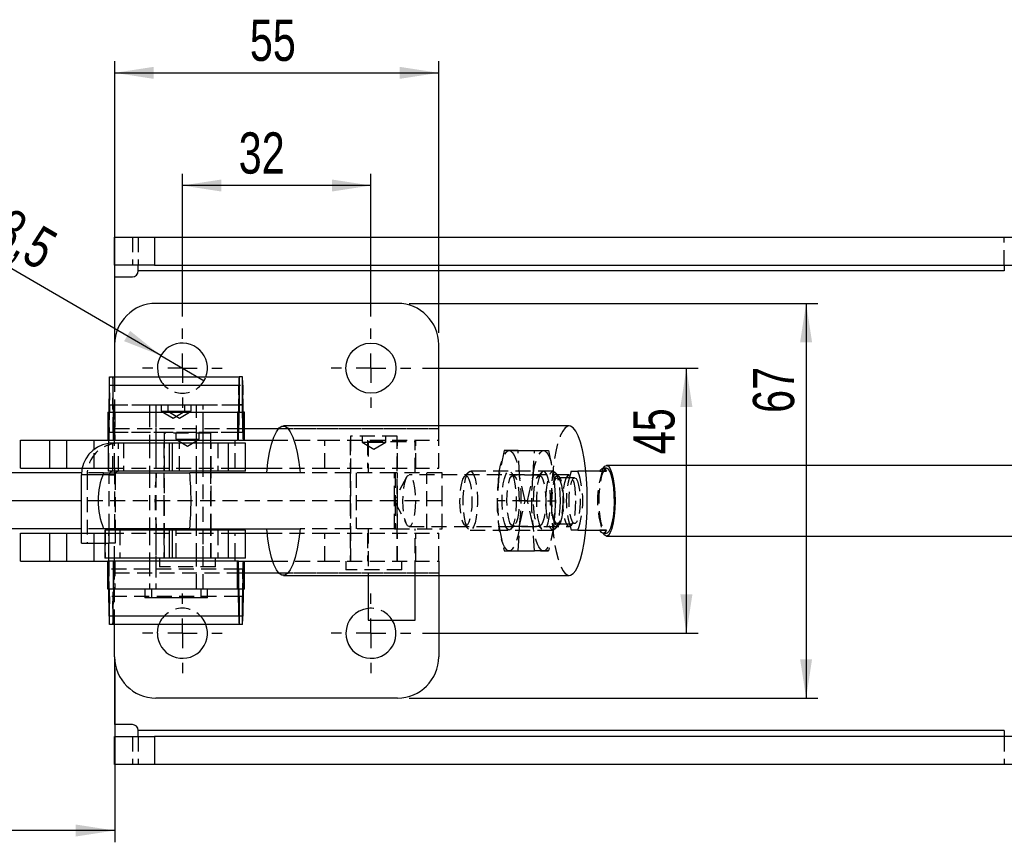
# Model space of a CAD drawing. Extents: x 64 to 763, y 53 to 567.
# Tile 5 of 9: x 414 to 581, y 258 to 398. Entities that reach past the tile are written whole.
import ezdxf

# ---------------------------------------------------------------- set-up
doc = ezdxf.new("R2010")
doc.units = 0
doc.header["$LTSCALE"] = 2
doc.linetypes.add('HIDDEN', pattern=[1.905, 1.27, -0.635])
doc.layers.get('0').update_dxf_attribs({"linetype": 'CONTINUOUS'})
doc.layers.add('FORMATO', color=179, linetype='CONTINUOUS')
doc.styles.add('SLDTEXTSTYLE0', font='TXT', dxfattribs={"width": 0.75})
doc.dimstyles.new('SLDDIMSTYLE0', dxfattribs={"dimtxt": 7, "dimasz": 6.604, "dimexe": 0, "dimexo": 0.0625, "dimgap": 1.75, "dimtad": 1, "dimdec": 0, "dimrnd": 1e-09, "dimzin": 12, "dimtxsty": 'SLDTEXTSTYLE0', "dimsah": 1, "dimcen": 0.09, "dimazin": 3, "dimtfac": 1, "dimtdec": 0, "dimtofl": 0, "dimtmove": 0, "dimatfit": 3, "dimtolj": 1, "dimtzin": 12})
doc.dimstyles.new('SLDDIMSTYLE1', dxfattribs={"dimtxt": 7, "dimasz": 6.604, "dimexe": 0, "dimexo": 0.0625, "dimgap": 1.75, "dimtad": 1, "dimdec": 3, "dimrnd": 1e-09, "dimzin": 12, "dimtxsty": 'SLDTEXTSTYLE0', "dimsah": 1, "dimcen": 0.09, "dimazin": 3, "dimtfac": 1, "dimtdec": 3, "dimtofl": 0, "dimtmove": 0, "dimatfit": 3, "dimtolj": 1, "dimtzin": 12})
doc.dimstyles.new('SLDDIMSTYLE2', dxfattribs={"dimtxt": 7, "dimasz": 6.604, "dimexe": 0, "dimexo": 0.0625, "dimgap": 1.75, "dimtad": 1, "dimdec": 3, "dimrnd": 1e-09, "dimzin": 12, "dimtxsty": 'SLDTEXTSTYLE0', "dimblk1": 'NONE', "dimsah": 1, "dimcen": 0, "dimazin": 3, "dimtfac": 1, "dimtdec": 3, "dimtmove": 0, "dimatfit": 3, "dimtolj": 1, "dimtzin": 12})

# ---------------------------------------------------------------- blocks, each defined once
blk = doc.blocks.new('_D_3')
at = {"layer": 'FORMATO'}
for p, q in [((481.91, 338.61), (528.7, 338.61)), ((526.7, 293.61), (526.7, 338.61)), ((481.91, 293.61), (528.7, 293.61))]:
    blk.add_line(p, q, dxfattribs=at)
for points in [[(526.7, 338.61), (525.68, 332.01), (527.72, 332.01)], [(526.7, 293.61), (527.72, 300.21), (525.68, 300.21)]]:
    blk.add_solid(points, dxfattribs=at)
at = {"layer": 'FORMATO', "insert": (517.68, 323.99), "char_height": 7, "attachment_point": 1, "rotation": 90, "style": 'SLDTEXTSTYLE0'}
blk.add_mtext('45', dxfattribs=at)
blk = doc.blocks.new('_D_4')
at = {"layer": 'FORMATO'}
for p, q in [((479.66, 349.61), (549.02, 349.61)), ((547.02, 349.61), (547.02, 282.61)), ((479.66, 282.61), (549.02, 282.61))]:
    blk.add_line(p, q, dxfattribs=at)
for points in [[(547.02, 349.61), (546, 343.01), (548.03, 343.01)], [(547.02, 282.61), (548.03, 289.21), (546, 289.21)]]:
    blk.add_solid(points, dxfattribs=at)
at = {"layer": 'FORMATO', "insert": (537.99, 331.01), "char_height": 7, "attachment_point": 1, "rotation": 90, "style": 'SLDTEXTSTYLE0'}
blk.add_mtext('67', dxfattribs=at)
blk = doc.blocks.new('_D_5')
at = {"layer": 'FORMATO'}
for p, q in [((441.16, 347.36), (441.16, 371.61)), ((473.16, 347.36), (473.16, 371.61)), ((473.16, 369.61), (441.16, 369.61))]:
    blk.add_line(p, q, dxfattribs=at)
for points in [[(441.16, 369.61), (447.76, 368.59), (447.76, 370.63)], [(473.16, 369.61), (466.55, 370.63), (466.55, 368.59)]]:
    blk.add_solid(points, dxfattribs=at)
at = {"layer": 'FORMATO', "insert": (450.71, 378.63), "char_height": 7, "attachment_point": 1, "style": 'SLDTEXTSTYLE0'}
blk.add_mtext('32', dxfattribs=at)
blk = doc.blocks.new('_D_6')
at = {"layer": 'FORMATO'}
for p, q in [((329.8, 307.96), (329.8, 258.13)), ((429.66, 287.61), (429.66, 258.13)), ((429.66, 260.13), (329.8, 260.13))]:
    blk.add_line(p, q, dxfattribs=at)
for points in [[(329.8, 260.13), (336.4, 259.11), (336.4, 261.15)], [(429.66, 260.13), (423.05, 261.15), (423.05, 259.11)]]:
    blk.add_solid(points, dxfattribs=at)
at = {"layer": 'FORMATO', "insert": (364.59, 269.15), "char_height": 7, "attachment_point": 1, "style": 'SLDTEXTSTYLE0'}
blk.add_mtext('100', dxfattribs=at)
blk = doc.blocks.new('_D_7')
at = {"layer": 'FORMATO'}
for p, q in [((429.66, 344.61), (429.66, 390.73)), ((484.66, 344.61), (484.66, 390.73)), ((429.66, 388.73), (484.66, 388.73))]:
    blk.add_line(p, q, dxfattribs=at)
for points in [[(429.66, 388.73), (436.26, 387.72), (436.26, 389.75)], [(484.66, 388.73), (478.05, 389.75), (478.05, 387.72)]]:
    blk.add_solid(points, dxfattribs=at)
at = {"layer": 'FORMATO', "insert": (452.6, 397.76), "char_height": 7, "attachment_point": 1, "style": 'SLDTEXTSTYLE0'}
blk.add_mtext('55', dxfattribs=at)
blk = doc.blocks.new('_D_8')
at = {"layer": 'FORMATO'}
for q in [(398.34, 363.5), (444.83, 336.47)]:
    blk.add_line((437.48, 340.75), q, dxfattribs=at)
blk.add_solid([(437.48, 340.75), (432.28, 344.94), (431.26, 343.19)], dxfattribs=at)
at = {"layer": 'FORMATO', "char_height": 7, "attachment_point": 1, "rotation": 329.8316, "style": 'SLDTEXTSTYLE0'}
for s, insert in [('%%c', (402.84, 371.25)), ('8,5', (412.02, 366.04))]:
    blk.add_mtext(s, dxfattribs=dict(at, insert=insert))
blk = doc.blocks.new('_NONE')
blk = doc.blocks.new('SW_CENTERMARKSYMBOL_3')
at = {"layer": 'FORMATO', "color": 0}
for p, q in [((0, 5), (0, 6.75)), ((0, 0), (0, 2.5)), ((-5, 0), (-6.75, 0)), ((0, 0), (-2.5, 0)), ((0, 0), (0, -2.5)), ((0, 0), (2.5, 0)), ((5, 0), (6.75, 0)), ((0, -5), (0, -6.75))]:
    blk.add_line(p, q, dxfattribs=at)
blk = doc.blocks.new('SW_CENTERMARKSYMBOL_4')
at = {"layer": 'FORMATO', "color": 0}
for p, q in [((0, 5), (0, 6.75)), ((0, 0), (0, 2.5)), ((-5, 0), (-6.75, 0)), ((0, 0), (-2.5, 0)), ((0, 0), (0, -2.5)), ((0, 0), (2.5, 0)), ((5, 0), (6.75, 0)), ((0, -5), (0, -6.75))]:
    blk.add_line(p, q, dxfattribs=at)
blk = doc.blocks.new('SW_CENTERMARKSYMBOL_5')
at = {"layer": 'FORMATO', "color": 0}
for p, q in [((0, 5), (0, 6.75)), ((0, 0), (0, 2.5)), ((-5, 0), (-6.75, 0)), ((0, 0), (-2.5, 0)), ((0, 0), (0, -2.5)), ((0, 0), (2.5, 0)), ((5, 0), (6.75, 0)), ((0, -5), (0, -6.75))]:
    blk.add_line(p, q, dxfattribs=at)
blk = doc.blocks.new('SW_CENTERMARKSYMBOL_6')
at = {"layer": 'FORMATO', "color": 0}
for p, q in [((0, 5), (0, 6.75)), ((0, 0), (0, 2.5)), ((-5, 0), (-6.75, 0)), ((0, 0), (-2.5, 0)), ((0, 0), (0, -2.5)), ((0, 0), (2.5, 0)), ((5, 0), (6.75, 0)), ((0, -5), (0, -6.75))]:
    blk.add_line(p, q, dxfattribs=at)

msp = doc.modelspace()

# ---------------------------------------------------------------- linework, layer by layer
at = {"color": 7, "linetype": 'CONTINUOUS'}
for p, q in [((429.657864, 356.109682), (429.657864, 360.859684)), ((429.657864, 360.859684), (436.411212, 360.859684)), ((436.411212, 360.859684), (436.411212, 356.109682)), ((436.411212, 360.859684), (600.469082, 360.859684)), ((436.411212, 356.109682), (429.657864, 356.109682)), ((433.657865, 355.109684), (433.657865, 356.109682)), ((436.411212, 356.109682), (600.469082, 356.109682)), ((580.657861, 356.109682), (580.657861, 355.109684)), ((580.657861, 355.109684), (433.657865, 355.109684)), ((429.657864, 354.109682), (429.657864, 342.609683)), ((429.657864, 354.109682), (432.657865, 354.109682)), ((477.657865, 349.609684), (436.657864, 349.609684)), ((429.657864, 342.609683), (429.657864, 337.111916)), ((484.657864, 328.809683), (484.657864, 342.609683)), ((428.769547, 337.111916), (450.767339, 337.111916)), ((450.767339, 337.111916), (450.767339, 332.361918)), ((451.349015, 337.111916), (450.767339, 337.111916)), ((451.349015, 332.361918), (451.349015, 337.111916)), ((428.721861, 335.717745), (428.656648, 331.114846)), ((428.721861, 335.717745), (450.719653, 335.717745)), ((450.719653, 335.717745), (450.654441, 331.114846)), ((450.767238, 332.358988), (450.719653, 335.717745)), ((451.396701, 335.717745), (451.349115, 332.358988)), ((451.461914, 331.114846), (451.396701, 335.717745)), ((428.523743, 331.111917), (428.523743, 326.361917)), ((428.523743, 331.111917), (450.521534, 331.111917)), ((435.562485, 332.307448), (435.562485, 331.111917)), ((443.562484, 332.307448), (435.562485, 332.307448)), ((443.562484, 331.111917), (443.562484, 332.307448)), ((450.521534, 331.111917), (450.521534, 326.361917)), ((450.65434, 331.111917), (450.521534, 331.111917)), ((450.65434, 326.361917), (450.65434, 331.111917)), ((450.654441, 331.114846), (450.702026, 327.756089)), ((450.767238, 332.358988), (450.702026, 327.756089)), ((451.349015, 332.361918), (450.767339, 332.361918)), ((451.414328, 327.756089), (451.349115, 332.358988)), ((451.414328, 327.756089), (451.461914, 331.114846)), ((451.462014, 331.111917), (451.462014, 326.361917)), ((451.695721, 331.111917), (451.462014, 331.111917)), ((451.695721, 326.361917), (451.695721, 331.111917)), ((506.824109, 328.809683), (458.294798, 328.809683)), ((413.657866, 321.611917), (413.657866, 326.361917)), ((413.657866, 326.361917), (418.657864, 326.361917)), ((418.657864, 321.611917), (418.657864, 326.361917)), ((418.657864, 326.361917), (421.552959, 326.361917)), ((421.552959, 321.611917), (421.552959, 326.361917)), ((421.552959, 326.361917), (426.160916, 326.361917)), ((426.160916, 326.361917), (428.523743, 326.361917)), ((428.523743, 326.361917), (450.521534, 326.361917)), ((435.562485, 326.361917), (435.562485, 325.859683)), ((443.562484, 325.859683), (443.562484, 326.361917)), ((445.986833, 325.859683), (445.986833, 326.361917)), ((450.65434, 326.361917), (450.521534, 326.361917)), ((450.65434, 326.361917), (456.490241, 326.361917)), ((428.562484, 325.859683), (428.562484, 321.109683)), ((438.895532, 325.859683), (428.562484, 325.859683)), ((438.895532, 325.859683), (438.895532, 321.109683)), ((439.394611, 325.859683), (438.895532, 325.859683)), ((439.394611, 325.859683), (439.394611, 321.109683)), ((448.923741, 325.859683), (439.394611, 325.859683)), ((448.923741, 325.859683), (448.923741, 321.109683)), ((451.864397, 325.859683), (448.923741, 325.859683)), ((451.864397, 321.109683), (451.864397, 325.859683)), ((413.657866, 321.611917), (418.657864, 321.611917)), ((418.657864, 321.611917), (421.552959, 321.611917)), ((421.552959, 321.611917), (424.118063, 321.611917)), ((438.895532, 321.109683), (428.562484, 321.109683)), ((435.562485, 321.109683), (435.562485, 320.859683)), ((439.394611, 321.109683), (438.895532, 321.109683)), ((448.923741, 321.109683), (439.394611, 321.109683)), ((443.562484, 320.859683), (443.562484, 321.109683)), ((445.986833, 320.859683), (445.986833, 321.109683)), ((451.864397, 321.109683), (448.923741, 321.109683)), ((451.864397, 321.611917), (455.539083, 321.611917)), ((513.12302, 321.109683), (509.634747, 321.109683)), ((512.019749, 321.109683), (513.12302, 321.109683)), ((513.153735, 321.609683), (512.571382, 321.609683)), ((591.853141, 322.109683), (513.153735, 322.109683)), ((424.014936, 320.859683), (406.17961, 320.859683)), ((424.0035, 308.909683), (424.0035, 320.509683)), ((427.78422, 320.859683), (442.398147, 320.859683)), ((461.13046, 320.859683), (442.398147, 320.859683)), ((424.0035, 316.109683), (406.17961, 316.109683)), ((424.0035, 311.359683), (406.17961, 311.359683)), ((442.398147, 311.359683), (427.78422, 311.359683)), ((427.998864, 311.109683), (427.998864, 306.359683)), ((438.895532, 311.109683), (427.998864, 311.109683)), ((428.744758, 311.109683), (428.744758, 311.359683)), ((429.714873, 311.359683), (429.714873, 311.109683)), ((435.562485, 311.359683), (435.562485, 311.109683)), ((438.895532, 311.109683), (438.895532, 306.359683)), ((439.394611, 311.109683), (438.895532, 311.109683)), ((439.394611, 311.109683), (439.394611, 306.359683)), ((448.923741, 311.109683), (439.394611, 311.109683)), ((442.398147, 311.359683), (461.13046, 311.359683)), ((443.562484, 311.109683), (443.562484, 311.359683)), ((445.986833, 311.109683), (445.986833, 311.359683)), ((448.923741, 311.109683), (448.923741, 306.359683)), ((451.864397, 311.109683), (448.923741, 311.109683)), ((451.864397, 306.359683), (451.864397, 311.109683)), ((509.634747, 311.109683), (513.12302, 311.109683)), ((413.657866, 305.857449), (413.657866, 310.607449)), ((413.657866, 310.607449), (418.657864, 310.607449)), ((418.657864, 305.857449), (418.657864, 310.607449)), ((418.657864, 310.607449), (421.552959, 310.607449)), ((421.552959, 305.857449), (421.552959, 310.607449)), ((421.552959, 310.607449), (424.0035, 310.607449)), ((451.864397, 310.607449), (455.539083, 310.607449)), ((512.571382, 310.609683), (513.153735, 310.609683)), ((513.153735, 310.109683), (591.853141, 310.109683)), ((424.0035, 308.909683), (427.998864, 308.909683)), ((413.657866, 305.857449), (418.657864, 305.857449)), ((418.657864, 305.857449), (421.552959, 305.857449)), ((421.552959, 305.857449), (426.160916, 305.857449)), ((426.160916, 305.857449), (428.523743, 305.857449)), ((438.895532, 306.359683), (427.998864, 306.359683)), ((428.523743, 301.107449), (428.523743, 305.857449)), ((450.521534, 305.857449), (428.523743, 305.857449)), ((435.562485, 306.359683), (435.562485, 305.857449)), ((439.394611, 306.359683), (438.895532, 306.359683)), ((448.923741, 306.359683), (439.394611, 306.359683)), ((443.562484, 305.857449), (443.562484, 306.359683)), ((446.780583, 305.857449), (446.780583, 306.359683)), ((451.864397, 306.359683), (448.923741, 306.359683)), ((450.521534, 301.107449), (450.521534, 305.857449)), ((450.65434, 305.857449), (450.521534, 305.857449)), ((450.65434, 301.107449), (450.65434, 305.857449)), ((450.65434, 305.857449), (456.490241, 305.857449)), ((451.462014, 305.857449), (451.462014, 301.107449)), ((451.695721, 301.107449), (451.695721, 305.857449)), ((450.702026, 304.463277), (450.654441, 301.10452)), ((450.767238, 299.860378), (450.702026, 304.463277)), ((451.414328, 304.463277), (451.349115, 299.860378)), ((451.461914, 301.10452), (451.414328, 304.463277)), ((458.294798, 303.409683), (506.824109, 303.409683)), ((472.657864, 303.409683), (472.657864, 295.859683)), ((480.657863, 295.859683), (480.657863, 303.409683)), ((484.657864, 303.409683), (484.657864, 289.609683)), ((450.521534, 301.107449), (428.523743, 301.107449)), ((428.721861, 296.501621), (428.656648, 301.10452)), ((434.799985, 301.107449), (434.799985, 299.60745)), ((444.324984, 299.60745), (444.324984, 301.107449)), ((450.65434, 301.107449), (450.521534, 301.107449)), ((450.719653, 296.501621), (450.654441, 301.10452)), ((451.461914, 301.10452), (451.396701, 296.501621)), ((451.695721, 301.107449), (451.462014, 301.107449)), ((444.324984, 299.60745), (434.799985, 299.60745)), ((450.719653, 296.501621), (450.767238, 299.860378)), ((450.767339, 299.857448), (450.767339, 295.10745)), ((451.349015, 299.857448), (450.767339, 299.857448)), ((451.349015, 295.10745), (451.349015, 299.857448)), ((451.349115, 299.860378), (451.396701, 296.501621)), ((450.719653, 296.501621), (428.721861, 296.501621)), ((472.657864, 295.859683), (476.657865, 295.859683)), ((476.657865, 295.859683), (480.657863, 295.859683)), ((450.767339, 295.10745), (428.769547, 295.10745)), ((429.657864, 289.609683), (429.657864, 295.10745)), ((451.349015, 295.10745), (450.767339, 295.10745)), ((429.657864, 289.609683), (429.657864, 278.109684)), ((477.657865, 282.609682), (436.657864, 282.609682)), ((432.657865, 278.109684), (429.657864, 278.109684)), ((429.657864, 271.359682), (429.657864, 276.109684)), ((429.657864, 276.109684), (436.411212, 276.109684)), ((433.657865, 276.109684), (433.657865, 277.109682)), ((580.657861, 277.109682), (433.657865, 277.109682)), ((436.411212, 276.109684), (436.411212, 271.359682)), ((600.469082, 276.109684), (436.411212, 276.109684)), ((580.657861, 277.109682), (580.657861, 276.109684)), ((436.411212, 271.359682), (429.657864, 271.359682)), ((600.469082, 271.359682), (436.411212, 271.359682))]:
    msp.add_line(p, q, dxfattribs=at)
at = {"color": 7, "linetype": 'HIDDEN'}
for p, q in [((432.657865, 360.859684), (432.657865, 356.109682)), ((433.657865, 360.859684), (433.657865, 356.109682)), ((580.657861, 356.109682), (580.657861, 360.859684)), ((580.657861, 355.109684), (433.657865, 355.109684)), ((428.769547, 332.361918), (428.769547, 337.111916)), ((429.351223, 337.111916), (429.351223, 332.361918)), ((429.657864, 337.111916), (429.657864, 328.361917)), ((428.721861, 335.717745), (428.769446, 332.358988)), ((429.351323, 332.358988), (429.39891, 335.717745)), ((429.39891, 335.717745), (451.396701, 335.717745)), ((429.464121, 331.114846), (429.39891, 335.717745)), ((428.656547, 331.111917), (428.656547, 326.361917)), ((428.704235, 327.756089), (428.656648, 331.114846)), ((428.769446, 332.358988), (428.704235, 327.756089)), ((428.769446, 332.358988), (450.767238, 332.358988)), ((428.769547, 332.361918), (450.767339, 332.361918)), ((429.416536, 327.756089), (429.351323, 332.358988)), ((429.351323, 332.358988), (450.767238, 332.358988)), ((429.464121, 331.114846), (429.416536, 327.756089)), ((429.464121, 331.114846), (451.461914, 331.114846)), ((429.464222, 326.361917), (429.464222, 331.111917)), ((429.69793, 331.111917), (429.69793, 326.361917)), ((435.562485, 331.114846), (443.562484, 331.114846)), ((435.562485, 331.111917), (435.562485, 326.361917)), ((435.562485, 331.111917), (435.562485, 326.361917)), ((436.657864, 332.307448), (436.657864, 301.107449)), ((436.657864, 331.111917), (436.657864, 326.361917)), ((437.562483, 332.307448), (437.562483, 331.307449)), ((437.562483, 331.307449), (439.562484, 331.307449)), ((437.562483, 331.307449), (439.562484, 330.105728)), ((438.657864, 332.307448), (438.657864, 331.307449)), ((438.657864, 331.307449), (440.657864, 330.105728)), ((439.562484, 331.307449), (441.562484, 331.307449)), ((439.562484, 330.105728), (441.562484, 331.307449)), ((440.657864, 330.105728), (442.657865, 331.307449)), ((441.562484, 331.307449), (441.562484, 332.307448)), ((441.562484, 331.307449), (442.657865, 331.307449)), ((442.657865, 331.307449), (442.657865, 332.307448)), ((444.657864, 332.307448), (443.562484, 332.307448)), ((443.562484, 326.361917), (443.562484, 331.111917)), ((443.562484, 326.361917), (443.562484, 331.111917)), ((444.657864, 301.107449), (444.657864, 332.307448)), ((444.657864, 326.361917), (444.657864, 331.111917)), ((450.65434, 331.111917), (451.462014, 331.111917)), ((428.704235, 327.756089), (450.702026, 327.756089)), ((429.416536, 327.756089), (450.702026, 327.756089)), ((429.657864, 328.361917), (484.657864, 328.361917)), ((429.657864, 328.361917), (429.657864, 326.361922)), ((429.657864, 328.361917), (451.695721, 328.361917)), ((445.986833, 327.559683), (438.049332, 327.559683)), ((438.049332, 327.559683), (438.049332, 306.359683)), ((440.018083, 327.559683), (440.018083, 326.559683)), ((444.018083, 326.559683), (444.018083, 327.559683)), ((445.986833, 326.361917), (445.986833, 327.559683)), ((457.490062, 328.361917), (484.657864, 328.361917)), ((484.657864, 328.361917), (484.657864, 328.809683)), ((484.657864, 326.361917), (484.657864, 328.361917)), ((429.657864, 326.361922), (429.65389, 326.361917)), ((429.65389, 321.611917), (429.65389, 326.361917)), ((429.657864, 321.611935), (429.657864, 326.361922)), ((436.657864, 326.361917), (436.657864, 321.611917)), ((440.018083, 326.559683), (442.018083, 326.559683)), ((440.018083, 326.559683), (442.018083, 325.357962)), ((442.018083, 326.559683), (444.018083, 326.559683)), ((442.018083, 325.357962), (444.018083, 326.559683)), ((444.657864, 321.611917), (444.657864, 326.361917)), ((456.490241, 326.361917), (465.326631, 326.361917)), ((465.326631, 321.611917), (465.326631, 326.361917)), ((465.326631, 326.361917), (484.657864, 326.361917)), ((469.657864, 326.361917), (469.657864, 321.611917)), ((477.626613, 327.057449), (469.689114, 327.057449)), ((469.689114, 327.057449), (469.689114, 305.857449)), ((471.657864, 327.057449), (471.657864, 326.057449)), ((471.657864, 326.057449), (473.657864, 326.057449)), ((471.657864, 326.057449), (473.657864, 324.855728)), ((472.557864, 326.361917), (472.557864, 321.611917)), ((472.657864, 326.159683), (476.657865, 326.159683)), ((472.657864, 326.159683), (472.657864, 320.859683)), ((473.657864, 326.057449), (475.657864, 326.057449)), ((473.657864, 324.855728), (475.657864, 326.057449)), ((475.657864, 326.057449), (475.657864, 327.057449)), ((476.657865, 326.159683), (480.657863, 326.159683)), ((477.626613, 305.857449), (477.626613, 327.057449)), ((477.657865, 321.611917), (477.657865, 326.361917)), ((480.657863, 320.859683), (480.657863, 326.159683)), ((480.757865, 321.611917), (480.757865, 326.361917)), ((484.657864, 321.611917), (484.657864, 326.361917)), ((426.160916, 321.611917), (426.160916, 324.805646)), ((429.343655, 325.859683), (428.562484, 325.802132)), ((428.582721, 325.859683), (428.582721, 321.109683)), ((428.677178, 321.611917), (428.677178, 325.859683)), ((429.343655, 321.109683), (429.343655, 325.859683)), ((430.313767, 321.109683), (430.313767, 325.859683)), ((431.159585, 325.859683), (431.159585, 321.109683)), ((435.562485, 325.859683), (435.562485, 321.109683)), ((435.562485, 325.859683), (435.562485, 321.109683)), ((438.018083, 325.859683), (438.018083, 321.109683)), ((440.688715, 321.109683), (440.688715, 325.859683)), ((443.562484, 321.109683), (443.562484, 325.859683)), ((443.562484, 321.109683), (443.562484, 325.859683)), ((445.986833, 321.109683), (445.986833, 325.859683)), ((446.018083, 321.109683), (446.018083, 325.859683)), ((447.176756, 325.859683), (447.176756, 321.109683)), ((450.104422, 321.611917), (450.104422, 325.859683)), ((495.775766, 324.609684), (494.843042, 320.359683)), ((496.615282, 324.609684), (495.775766, 324.609684)), ((495.775766, 324.609684), (500.915329, 324.609684)), ((498.138755, 324.609683), (496.615282, 324.609684)), ((498.387522, 320.359683), (498.138755, 324.609683)), ((498.138755, 324.609683), (503.278318, 324.609683)), ((500.666558, 320.359683), (500.915329, 324.609684)), ((500.915329, 324.609684), (502.438801, 324.609684)), ((502.438801, 324.609684), (503.278318, 324.609683)), ((503.278318, 324.609683), (504.211041, 320.359683)), ((424.118063, 321.611917), (426.160916, 321.611917)), ((426.160916, 321.611917), (428.677178, 321.611917)), ((428.677178, 321.611917), (450.104422, 321.611917)), ((429.657864, 321.470895), (429.657864, 310.748471)), ((450.104422, 321.611917), (451.864397, 321.611917)), ((455.539083, 321.611917), (465.326631, 321.611917)), ((465.326631, 321.611917), (484.657864, 321.611917)), ((489.72316, 320.953419), (489.024523, 320.21039)), ((504.062253, 321.109683), (490.021753, 321.109683)), ((497.530079, 320.298062), (496.913879, 320.953419)), ((502.140204, 320.953419), (501.524004, 320.298062)), ((505.059483, 320.21039), (504.36085, 320.953419)), ((507.166817, 321.109683), (508.270088, 321.109683)), ((509.634747, 321.109683), (508.270088, 321.109683)), ((424.97361, 320.509683), (424.0035, 320.509683)), ((427.78422, 320.859683), (424.014936, 320.859683)), ((429.714873, 320.509683), (424.97361, 320.509683)), ((424.97361, 320.509683), (424.97361, 308.909683)), ((428.744758, 320.509683), (427.649046, 320.509683)), ((428.744758, 320.509683), (429.714873, 320.509683)), ((428.744758, 311.359683), (428.744758, 320.509683)), ((429.714873, 320.509683), (429.714873, 311.359683)), ((435.562485, 320.859683), (435.562485, 311.359683)), ((435.562485, 320.859683), (435.562485, 311.359683)), ((438.018083, 320.859683), (438.018083, 316.109683)), ((443.562484, 311.359683), (443.562484, 320.859683)), ((443.562484, 311.359683), (443.562484, 320.859683)), ((445.986833, 311.359683), (445.986833, 320.859683)), ((446.018083, 316.109683), (446.018083, 320.859683)), ((477.176926, 320.859683), (461.13046, 320.859683)), ((469.657864, 320.859683), (469.657864, 316.109683)), ((470.657865, 320.859683), (470.657865, 311.359683)), ((479.210383, 320.11725), (477.081672, 316.109683)), ((477.176926, 316.109683), (477.176926, 320.859683)), ((485.217865, 320.859683), (477.176926, 320.859683)), ((477.258754, 320.859683), (477.258754, 316.109683)), ((477.657865, 316.109683), (477.657865, 320.859683)), ((506.824109, 320.509683), (479.647695, 320.509683)), ((482.657864, 311.359683), (482.657864, 320.859683)), ((485.217865, 316.109683), (485.217865, 320.859683)), ((494.843042, 320.359683), (494.594271, 316.109683)), ((501.782197, 320.433183), (497.271883, 320.433183)), ((499.320249, 316.109683), (498.387522, 320.359683)), ((499.733835, 316.109683), (500.666558, 320.359683)), ((504.211041, 320.359683), (504.459812, 316.109683)), ((507.718454, 320.009683), (504.806693, 320.009683)), ((477.176926, 316.109683), (424.0035, 316.109683)), ((438.018083, 316.109683), (438.018083, 311.359683)), ((446.018083, 311.359683), (446.018083, 316.109683)), ((469.657864, 316.109683), (469.657864, 311.359683)), ((477.081672, 316.109683), (479.210383, 312.102116)), ((485.217865, 316.109683), (477.176926, 316.109683)), ((477.176926, 311.359683), (477.176926, 316.109683)), ((477.258754, 316.109683), (477.258754, 311.359683)), ((477.657865, 311.359683), (477.657865, 316.109683)), ((485.217865, 311.359683), (485.217865, 316.109683)), ((499.733835, 316.109683), (494.594271, 316.109683)), ((494.594271, 316.109683), (494.843042, 311.859683)), ((498.387522, 311.859683), (499.320249, 316.109683)), ((499.320249, 316.109683), (504.459812, 316.109683)), ((500.666558, 311.859683), (499.733835, 316.109683)), ((504.459812, 316.109683), (504.211041, 311.859683)), ((427.78422, 311.359683), (424.0035, 311.359683)), ((428.020206, 311.109683), (428.020206, 306.359683)), ((428.744758, 308.909683), (428.744758, 311.109683)), ((429.714873, 311.109683), (429.714873, 308.909683)), ((430.560689, 311.109683), (430.560689, 306.359683)), ((435.562485, 311.109683), (435.562485, 306.359683)), ((435.562485, 311.109683), (435.562485, 306.359683)), ((438.018083, 311.109683), (438.018083, 306.359683)), ((440.089819, 306.359683), (440.089819, 311.109683)), ((443.562484, 306.359683), (443.562484, 311.109683)), ((443.562484, 306.359683), (443.562484, 311.109683)), ((445.986833, 306.359683), (445.986833, 311.109683)), ((446.018083, 306.359683), (446.018083, 311.109683)), ((447.176756, 311.109683), (447.176756, 306.359683)), ((477.176926, 311.359683), (461.13046, 311.359683)), ((472.657864, 311.359683), (472.657864, 303.409683)), ((477.176926, 311.359683), (485.217865, 311.359683)), ((479.647695, 311.709683), (506.824109, 311.709683)), ((480.657863, 303.409683), (480.657863, 311.359683)), ((489.024523, 312.008976), (489.72316, 311.265947)), ((490.021753, 311.109683), (504.062253, 311.109683)), ((494.843042, 311.859683), (495.775766, 307.609684)), ((496.913879, 311.265947), (497.530079, 311.921304)), ((497.271883, 311.786183), (501.782197, 311.786183)), ((498.138755, 307.609683), (498.387522, 311.859683)), ((500.915329, 307.609684), (500.666558, 311.859683)), ((501.524004, 311.921304), (502.140204, 311.265947)), ((504.211041, 311.859683), (503.278318, 307.609684)), ((504.36085, 311.265947), (505.059483, 312.008976)), ((504.806693, 312.209683), (507.718454, 312.209683)), ((508.270088, 311.109683), (507.166817, 311.109683)), ((508.270088, 311.109683), (509.634747, 311.109683)), ((513.12302, 311.109683), (512.019749, 311.109683)), ((424.0035, 310.607449), (426.160916, 310.607449)), ((426.160916, 310.607449), (428.677178, 310.607449)), ((426.160916, 308.909683), (426.160916, 310.607449)), ((428.677178, 310.607449), (450.104422, 310.607449)), ((428.677178, 306.359683), (428.677178, 310.607449)), ((436.657864, 310.607449), (436.657864, 305.857449)), ((444.657864, 305.857449), (444.657864, 310.607449)), ((450.104422, 310.607449), (451.864397, 310.607449)), ((450.104422, 306.359683), (450.104422, 310.607449)), ((455.539083, 310.607449), (465.326631, 310.607449)), ((465.326631, 310.607449), (484.657864, 310.607449)), ((465.326631, 305.857449), (465.326631, 310.607449)), ((469.657864, 310.607449), (469.657864, 305.857449)), ((472.557864, 310.607449), (472.557864, 305.857449)), ((477.657865, 305.857449), (477.657865, 310.607449)), ((480.757865, 305.857449), (480.757865, 310.607449)), ((484.657864, 305.857449), (484.657864, 310.607449)), ((427.998864, 308.909683), (428.744758, 308.909683)), ((429.714873, 308.909683), (428.744758, 308.909683)), ((429.65389, 305.857449), (429.65389, 308.78251)), ((429.657864, 305.857444), (429.657864, 308.780679)), ((495.775766, 307.609684), (496.615282, 307.609683)), ((495.775766, 307.609684), (500.915329, 307.609684)), ((496.615282, 307.609683), (498.138755, 307.609683)), ((498.138755, 307.609683), (503.278318, 307.609683)), ((502.438801, 307.609683), (500.915329, 307.609684)), ((503.278318, 307.609683), (502.438801, 307.609683)), ((428.656547, 305.857449), (428.656547, 301.107449)), ((429.464222, 301.107449), (429.464222, 305.857449)), ((429.657864, 303.857449), (429.657864, 305.857444)), ((429.69793, 305.857449), (429.69793, 301.107449)), ((435.562485, 305.857449), (435.562485, 301.107449)), ((435.562485, 305.857449), (435.562485, 301.107449)), ((436.657864, 305.857449), (436.657864, 301.107449)), ((437.255583, 306.359683), (437.255583, 304.859683)), ((443.562484, 301.107449), (443.562484, 305.857449)), ((443.562484, 301.107449), (443.562484, 305.857449)), ((444.657864, 301.107449), (444.657864, 305.857449)), ((446.780583, 304.859683), (446.780583, 305.857449)), ((456.490241, 305.857449), (465.326631, 305.857449)), ((465.326631, 305.857449), (484.657864, 305.857449)), ((468.895365, 305.857449), (468.895365, 304.357449)), ((478.420365, 304.357449), (478.420365, 305.857449)), ((484.657864, 305.857449), (484.657864, 303.857449)), ((428.656648, 301.10452), (428.704235, 304.463277)), ((450.702026, 304.463277), (428.704235, 304.463277)), ((428.769446, 299.860378), (428.704235, 304.463277)), ((429.416536, 304.463277), (429.351323, 299.860378)), ((429.416536, 304.463277), (429.464121, 301.10452)), ((450.702026, 304.463277), (429.416536, 304.463277)), ((446.780583, 304.859683), (437.255583, 304.859683)), ((478.420365, 304.357449), (468.895365, 304.357449)), ((429.657864, 303.857449), (484.657864, 303.857449)), ((429.657864, 295.10745), (429.657864, 303.857449)), ((429.657864, 303.857449), (451.695721, 303.857449)), ((457.490062, 303.857449), (484.657864, 303.857449)), ((484.657864, 303.857449), (484.657864, 303.409683)), ((429.464121, 301.10452), (429.39891, 296.501621)), ((451.461914, 301.10452), (429.464121, 301.10452)), ((444.324984, 301.10452), (434.799985, 301.10452)), ((435.895364, 301.107449), (435.895364, 299.60745)), ((445.420364, 299.60745), (445.420364, 301.107449)), ((451.462014, 301.107449), (450.65434, 301.107449)), ((428.769446, 299.860378), (428.721861, 296.501621)), ((450.767238, 299.860378), (428.769446, 299.860378)), ((450.767339, 299.857448), (428.769547, 299.857448)), ((428.769547, 295.10745), (428.769547, 299.857448)), ((429.351223, 299.857448), (429.351223, 295.10745)), ((429.39891, 296.501621), (429.351323, 299.860378)), ((450.767238, 299.860378), (429.351323, 299.860378)), ((445.420364, 299.60745), (444.324984, 299.60745)), ((451.396701, 296.501621), (429.39891, 296.501621)), ((432.657865, 276.109684), (432.657865, 271.359682)), ((580.657861, 277.109682), (433.657865, 277.109682)), ((433.657865, 276.109684), (433.657865, 271.359682)), ((580.657861, 276.109684), (580.657861, 271.359682))]:
    msp.add_line(p, q, dxfattribs=at)
at = {"color": 8, "linetype": 'CONTINUOUS'}
for p, q in [((428.656648, 331.114846), (435.562485, 331.114846)), ((443.562484, 331.114846), (450.654441, 331.114846)), ((450.767238, 332.358988), (451.349115, 332.358988)), ((450.702026, 327.756089), (451.414328, 327.756089)), ((451.695721, 328.361917), (457.490062, 328.361917)), ((426.160916, 324.805646), (426.160916, 326.361917)), ((428.677178, 325.859683), (428.677178, 326.361917)), ((450.104422, 325.859683), (450.104422, 326.361917)), ((427.649046, 320.509683), (424.0035, 320.509683)), ((426.160916, 305.857449), (426.160916, 308.909683)), ((428.677178, 305.857449), (428.677178, 306.359683)), ((450.104422, 305.857449), (450.104422, 306.359683)), ((451.414328, 304.463277), (450.702026, 304.463277)), ((451.695721, 303.857449), (457.490062, 303.857449)), ((434.799985, 301.10452), (428.656648, 301.10452)), ((450.654441, 301.10452), (444.324984, 301.10452)), ((451.349115, 299.860378), (450.767238, 299.860378))]:
    msp.add_line(p, q, dxfattribs=at)
at = {"color": 7, "linetype": 'CONTINUOUS', "flags": 128}
for points in [[(436.907864, 338.609684), (437.052679, 337.509703), (437.180529, 337.111916)], [(455.459136, 320.859683), (455.674909, 322.65732), (455.95622, 324.291166), (456.296032, 325.720347), (456.685844, 326.909113), (457.115904, 327.827726), (457.575455, 328.453207), (458.053001, 328.769909), (458.536595, 328.769909), (459.014141, 328.453207), (459.473692, 327.827726), (459.903753, 326.909113), (460.293564, 325.720347), (460.633376, 324.291166), (460.914687, 322.65732), (461.13046, 320.859683)], [(506.824109, 303.409683), (507.052603, 303.445195), (507.504485, 303.728099), (507.941167, 304.287586), (508.352897, 305.11116), (508.730474, 306.180423), (509.065471, 307.471489), (509.350396, 308.955518), (509.578886, 310.599359), (509.745843, 312.366292), (509.847532, 314.216846), (509.881682, 316.109683), (509.847532, 318.00252), (509.745843, 319.853074), (509.578886, 321.620007), (509.350396, 323.263848), (509.065471, 324.747877), (508.730474, 326.038943), (508.352897, 327.108206), (507.941167, 327.93178), (507.504485, 328.491267), (507.052603, 328.774172), (506.824109, 328.809683)], [(512.019749, 321.109683), (512.151993, 321.326529), (512.289076, 321.483229), (512.429412, 321.577978), (512.571382, 321.609683), (512.713357, 321.577978), (512.853692, 321.483229), (512.990776, 321.326529), (513.12302, 321.109683)], [(513.153735, 322.109683), (513.475171, 321.95925), (513.780489, 321.515496), (514.054379, 320.800672), (514.283109, 319.850622), (514.455206, 318.712986), (514.56204, 317.444809), (514.598257, 316.109683), (514.56204, 314.774557), (514.455206, 313.506381), (514.283109, 312.368744), (514.054379, 311.418694), (513.780489, 310.70387), (513.475171, 310.260115), (513.153735, 310.109683), (512.832298, 310.260116), (512.576426, 310.609683)], [(512.576426, 321.609683), (512.832298, 321.959251), (513.153735, 322.109683)], [(513.153735, 310.609683), (513.307459, 310.646872), (513.606618, 310.941374), (513.881366, 311.5145), (514.116882, 312.335354), (514.30048, 313.359683), (514.422252, 314.532265), (514.475643, 315.789886), (514.457765, 317.064748), (514.369587, 318.288122), (514.215863, 319.394055), (514.004882, 320.322927), (513.748012, 321.024663), (513.459104, 321.46143), (513.153735, 321.609683)], [(461.13046, 311.359683), (460.914687, 309.562046), (460.633376, 307.928201), (460.293564, 306.499019), (459.903753, 305.310253), (459.473692, 304.39164), (459.014141, 303.766159), (458.536595, 303.449457), (458.053001, 303.449457), (457.575455, 303.766159), (457.115904, 304.39164), (456.685844, 305.310253), (456.296032, 306.499019), (455.95622, 307.928201), (455.674909, 309.562046), (455.459136, 311.359683)], [(513.12302, 311.109683), (512.990772, 310.892837), (512.853692, 310.736137), (512.713357, 310.641388), (512.571382, 310.609683), (512.429412, 310.641388), (512.289076, 310.736137), (512.151993, 310.892837), (512.019749, 311.109683)], [(436.907864, 293.609682), (437.052679, 294.709664), (437.180529, 295.10745)]]:
    msp.add_lwpolyline(points, dxfattribs=at)
at = {"color": 7, "linetype": 'HIDDEN', "flags": 128}
for points in [[(506.824109, 328.809683), (506.595614, 328.774172), (506.143733, 328.491267), (505.707051, 327.93178), (505.29532, 327.108206), (504.917744, 326.038943), (504.582751, 324.747877), (504.297822, 323.263848), (504.069331, 321.620007), (503.902375, 319.853074), (503.800686, 318.00252), (503.766536, 316.109683)], [(494.843042, 320.359683), (494.99176, 321.284156), (495.168253, 322.120091), (495.369508, 322.853186), (495.592079, 323.470899), (495.832155, 323.962659), (496.085632, 324.320052), (496.348172, 324.536964), (496.615282, 324.609684)], [(496.615282, 324.609684), (496.882393, 324.536964), (497.144933, 324.320052), (497.398409, 323.962659), (497.638485, 323.470899), (497.861057, 322.853186), (498.062312, 322.120091), (498.238808, 321.284155), (498.387522, 320.359683)], [(500.666558, 320.359683), (500.815275, 321.284156), (500.991772, 322.120091), (501.193027, 322.853186), (501.415595, 323.470899), (501.655675, 323.962659), (501.909151, 324.320052), (502.171691, 324.536964), (502.438801, 324.609684)], [(502.438801, 324.609684), (502.705908, 324.536964), (502.968448, 324.320052), (503.221924, 323.962659), (503.462004, 323.470899), (503.684576, 322.853186), (503.885827, 322.120091), (504.062324, 321.284155), (504.211041, 320.359683)], [(490.021753, 321.109683), (490.309834, 320.964392), (490.581173, 320.536963), (490.820001, 319.852237), (491.012438, 318.950007), (491.147297, 317.882707), (491.216748, 316.712366), (491.216748, 315.507), (491.147297, 314.336659), (491.012438, 313.269359), (490.820001, 312.367129), (490.581173, 311.682403), (490.309834, 311.254974), (490.021753, 311.109683), (489.733673, 311.254974), (489.462334, 311.682403), (489.223509, 312.367129), (489.031072, 313.269359), (488.896209, 314.336659), (488.826762, 315.507), (488.826762, 316.712367), (488.896209, 317.882708), (489.031072, 318.950007), (489.223509, 319.852237), (489.462334, 320.536963), (489.733673, 320.964392), (490.021753, 321.109683)], [(496.615282, 311.109683), (496.327202, 311.254974), (496.055863, 311.682403), (495.817035, 312.367129), (495.624601, 313.269359), (495.489738, 314.336659), (495.420291, 315.507), (495.420291, 316.712367), (495.489738, 317.882708), (495.624601, 318.950007), (495.817035, 319.852237), (496.055863, 320.536963), (496.327202, 320.964392), (496.615282, 321.109683), (496.903363, 320.964392), (497.174702, 320.536963), (497.41353, 319.852237), (497.605964, 318.950007), (497.740827, 317.882707), (497.810273, 316.712366), (497.810273, 315.507), (497.740827, 314.336659), (497.605964, 313.269359), (497.41353, 312.367129), (497.174702, 311.682403), (496.903363, 311.254974), (496.615282, 311.109683)], [(502.438801, 321.109683), (502.150721, 320.964392), (501.879382, 320.536963), (501.640554, 319.852237), (501.448116, 318.950007), (501.313257, 317.882708), (501.243806, 316.712367), (501.243806, 315.507), (501.313257, 314.336659), (501.448116, 313.269359), (501.640554, 312.367129), (501.879382, 311.682403), (502.150721, 311.254974), (502.438801, 311.109683), (502.726882, 311.254974), (502.998221, 311.682403), (503.237045, 312.367129), (503.429483, 313.269359), (503.564342, 314.336659), (503.633793, 315.507), (503.633793, 316.712366), (503.564342, 317.882707), (503.429483, 318.950007), (503.237045, 319.852237), (502.998221, 320.536963), (502.726882, 320.964392), (502.438801, 321.109683)], [(505.266025, 316.109683), (505.231044, 314.913105), (505.128141, 313.786067), (504.963289, 312.79407), (504.746075, 311.994764), (504.489115, 311.434602), (504.207353, 311.146139), (503.917157, 311.146139), (503.635391, 311.434602), (503.378435, 311.994764), (503.161221, 312.79407), (502.996369, 313.786067), (502.893466, 314.913105), (502.858485, 316.109683), (502.893466, 317.306261), (502.996369, 318.433299), (503.161221, 319.425296), (503.378435, 320.224602), (503.635391, 320.784765), (503.917157, 321.073227), (504.207353, 321.073227), (504.489115, 320.784764), (504.746075, 320.224602), (504.963289, 319.425296), (505.128141, 318.433299), (505.231044, 317.306261), (505.266025, 316.109683)], [(513.153735, 321.609683), (512.848365, 321.46143), (512.559461, 321.024663), (512.302591, 320.322928), (512.091606, 319.394055), (511.937882, 318.288122), (511.849704, 317.064748), (511.83183, 315.789887), (511.885217, 314.532265), (512.00699, 313.359683), (512.190587, 312.335354), (512.426103, 311.5145), (512.700851, 310.941374), (513.000011, 310.646872), (513.153735, 310.609683)], [(480.707011, 316.109683), (480.670917, 314.970879), (480.565091, 313.909683), (480.396745, 312.998413), (480.177353, 312.299171), (479.921867, 311.859609), (479.647695, 311.709683), (479.373523, 311.859609), (479.118037, 312.299171), (478.898645, 312.998413), (478.7303, 313.909683), (478.624473, 314.970879), (478.588379, 316.109683), (478.624473, 317.248487), (478.7303, 318.309683), (478.898645, 319.220953), (479.118037, 319.920195), (479.373523, 320.359757), (479.647695, 320.509683), (479.921867, 320.359757), (480.177353, 319.920195), (480.396745, 319.220953), (480.565091, 318.309683), (480.670917, 317.248487), (480.707011, 316.109683)], [(489.277313, 320.342683), (489.541079, 320.198447), (489.78687, 319.775568), (489.997934, 319.102866), (490.159891, 318.226183), (490.261699, 317.205264), (490.296426, 316.109683), (490.261699, 315.014102), (490.159891, 313.993183), (489.997934, 313.1165), (489.78687, 312.443797), (489.541079, 312.020919), (489.277313, 311.876683), (489.013548, 312.020919), (488.767757, 312.443798), (488.556693, 313.1165), (488.394738, 313.993183), (488.29293, 315.014102), (488.258203, 316.109683), (488.29293, 317.205264), (488.394738, 318.226183), (488.556693, 319.102866), (488.767757, 319.775569), (489.013548, 320.198447), (489.277313, 320.342683)], [(497.271883, 311.786183), (497.002482, 311.933503), (496.751434, 312.365422), (496.535859, 313.052507), (496.370438, 313.947933), (496.266454, 314.990679), (496.230985, 316.109683), (496.266454, 317.228687), (496.370438, 318.271433), (496.535859, 319.166859), (496.751434, 319.853944), (497.002482, 320.285863), (497.271883, 320.433183), (497.541289, 320.285863), (497.792332, 319.853944), (498.007911, 319.166859), (498.173329, 318.271433), (498.277317, 317.228687), (498.312782, 316.109683), (498.277317, 314.990679), (498.173329, 313.947933), (498.007911, 313.052507), (497.792332, 312.365422), (497.541289, 311.933503), (497.271883, 311.786183)], [(500.741298, 316.109683), (500.776767, 317.228687), (500.880755, 318.271433), (501.046172, 319.166859), (501.261747, 319.853944), (501.512795, 320.285863), (501.782197, 320.433183), (502.051602, 320.285863), (502.302649, 319.853944), (502.518225, 319.166859), (502.683642, 318.271433), (502.78763, 317.228687), (502.823099, 316.109683), (502.78763, 314.990679), (502.683642, 313.947933), (502.518225, 313.052507), (502.302649, 312.365422), (502.051602, 311.933503), (501.782197, 311.786183), (501.512795, 311.933503), (501.261747, 312.365422), (501.046172, 313.052507), (500.880755, 313.947933), (500.776767, 314.990679), (500.741298, 316.109683)], [(504.806693, 311.876683), (504.542927, 312.020919), (504.29714, 312.443798), (504.086073, 313.1165), (503.924119, 313.993183), (503.822307, 315.014102), (503.787584, 316.109683), (503.822307, 317.205264), (503.924119, 318.226183), (504.086073, 319.102866), (504.29714, 319.775569), (504.542927, 320.198447), (504.806693, 320.342683), (505.070458, 320.198447), (505.316249, 319.775568), (505.527313, 319.102866), (505.68927, 318.226183), (505.791078, 317.205264), (505.825805, 316.109683), (505.791078, 315.014102), (505.68927, 313.993183), (505.527313, 313.1165), (505.316249, 312.443797), (505.070458, 312.020919), (504.806693, 311.876683)], [(504.806693, 320.009683), (505.060016, 319.86506), (505.294553, 319.441919), (505.492906, 318.77164), (505.640364, 317.903937), (505.725994, 316.903161), (505.743443, 315.843538), (505.691419, 314.803653), (505.573778, 313.86063), (505.399249, 313.084409), (505.180768, 312.532559), (504.934545, 312.246008), (504.678841, 312.246008), (504.432618, 312.532559), (504.214141, 313.084409), (504.039607, 313.86063), (503.921966, 314.803653), (503.869942, 315.843538), (503.887392, 316.903162), (503.973021, 317.903937), (504.120483, 318.77164), (504.318836, 319.441919), (504.553369, 319.86506), (504.806693, 320.009683)], [(507.883425, 316.109683), (507.847331, 314.970879), (507.741503, 313.909683), (507.57316, 312.998413), (507.353767, 312.299171), (507.098279, 311.859609), (506.824109, 311.709683), (506.549939, 311.859609), (506.294451, 312.299171), (506.075057, 312.998413), (505.906715, 313.909683), (505.800887, 314.970879), (505.764793, 316.109683), (505.800887, 317.248487), (505.906715, 318.309683), (506.075057, 319.220953), (506.294451, 319.920195), (506.549939, 320.359757), (506.824109, 320.509683), (507.098279, 320.359757), (507.353767, 319.920195), (507.57316, 319.220953), (507.741503, 318.309683), (507.847331, 317.248487), (507.883425, 316.109683)], [(507.718454, 320.009683), (507.971774, 319.86506), (508.206311, 319.441919), (508.404664, 318.77164), (508.552122, 317.903937), (508.637755, 316.903161), (508.655204, 315.843538), (508.603177, 314.803653), (508.48554, 313.86063), (508.311006, 313.084409), (508.092525, 312.532559), (507.846306, 312.246008), (507.590598, 312.246008), (507.344379, 312.532559), (507.125898, 313.084409), (506.951368, 313.86063), (506.833727, 314.803653), (506.7817, 315.843538), (506.799153, 316.903162), (506.884783, 317.903937), (507.032241, 318.77164), (507.230594, 319.441919), (507.465131, 319.86506), (507.718454, 320.009683)], [(503.766536, 316.109683), (503.800686, 314.216846), (503.902375, 312.366292), (504.069331, 310.599359), (504.297822, 308.955518), (504.582751, 307.471489), (504.917744, 306.180423), (505.29532, 305.11116), (505.707051, 304.287586), (506.143733, 303.728099), (506.595614, 303.445195), (506.824109, 303.409683)], [(496.615282, 307.609683), (496.348172, 307.682402), (496.085632, 307.899314), (495.832155, 308.256707), (495.592079, 308.748467), (495.369508, 309.36618), (495.168253, 310.099275), (494.99176, 310.935211), (494.843042, 311.859683)], [(498.387522, 311.859683), (498.238808, 310.935211), (498.062312, 310.099275), (497.861057, 309.36618), (497.638485, 308.748467), (497.398409, 308.256707), (497.144933, 307.899314), (496.882393, 307.682402), (496.615282, 307.609683)], [(502.438801, 307.609683), (502.171691, 307.682402), (501.909151, 307.899314), (501.655675, 308.256707), (501.415595, 308.748467), (501.193027, 309.36618), (500.991772, 310.099275), (500.815275, 310.935211), (500.666558, 311.859683)], [(504.211041, 311.859683), (504.062324, 310.935211), (503.885827, 310.099275), (503.684576, 309.36618), (503.462004, 308.748467), (503.221924, 308.256707), (502.968448, 307.899314), (502.705908, 307.682402), (502.438801, 307.609683)]]:
    msp.add_lwpolyline(points, dxfattribs=at)
at = {"color": 7, "linetype": 'CONTINUOUS'}
msp.add_circle((473.157864, 338.609683), 4.25, dxfattribs=at)
for centre, radius, start, end in [((432.657864, 355.109683), 1, 270, 0), ((436.657864, 342.609683), 7, 90, 180), ((477.657864, 342.609683), 7, 0, 90), ((441.157864, 338.609683), 4.25, 339.36486794, 180), ((443.284105, 335.917566), 14.563615, 175.29593652, 180.78615503), ((465.282178, 335.917551), 14.563896, 175.29597034, 180.78608299), ((436.834084, 335.917548), 14.563988, 359.21393438, 4.70401229), ((428.627485, 331.114381), 0.029167, 355.15344691, 0.91299918), ((450.624131, 331.114421), 0.030312, 355.26230869, 0.8041374), ((450.797983, 332.359399), 0.030748, 175.30137215, 180.76632329), ((451.318378, 332.359404), 0.03074, 359.22393079, 4.69018285), ((451.492581, 331.114428), 0.03067, 179.21918218, 184.69617504), ((436.139435, 327.556284), 14.563962, 355.29598226, 0.78607368), ((465.977011, 327.556287), 14.564054, 179.21394369, 184.70400037), ((429.349816, 320.514105), 5.346319, 98.46853781, 180.04739126), ((429.343839, 320.511071), 0.598611, 90.01762455, 144.38282078), ((430.313926, 320.51112), 0.598563, 90.0152605, 144.38518482), ((439.562484, 316.109683), 12.7, 158.03650688, 180), ((391.975628, 316.109683), 50.645759, 354.61839394, 5.38160606), ((439.562484, 316.109683), 12.7, 180, 201.96349312), ((436.139435, 304.663082), 14.563962, 359.21392632, 4.70401774), ((465.977011, 304.663079), 14.564054, 175.29599963, 180.78605631), ((428.627485, 301.104985), 0.029167, 359.08700082, 4.84655309), ((450.624131, 301.104946), 0.030312, 359.1958626, 4.73769131), ((451.492581, 301.104938), 0.03067, 175.30382496, 180.78081782), ((450.797983, 299.859967), 0.030748, 179.23367671, 184.69862785), ((451.318378, 299.859962), 0.03074, 355.30981715, 0.77606921), ((473.157864, 293.609683), 4.25, 96.75632703, 180), ((443.284105, 296.3018), 14.563615, 179.21384497, 184.70406348), ((465.282178, 296.301815), 14.563896, 179.21391701, 184.70402966), ((436.834084, 296.301818), 14.563988, 355.29598771, 0.78606562), ((473.157864, 293.609683), 4.25, 180, 31.96571875), ((441.157864, 293.609683), 4.25, 180, 20.63513206), ((436.657864, 289.609683), 7, 180, 270), ((477.657864, 289.609683), 7, 270, 0), ((432.657864, 277.109683), 1, 360, 90)]:
    msp.add_arc(centre, radius, start, end, dxfattribs=at)
at = {"color": 7, "linetype": 'HIDDEN'}
for centre, radius, start, end in [((414.836641, 335.917546), 14.563639, 359.21392592, 4.70413544), ((441.157864, 338.609683), 4.25, 200.63513206, 339.36486794), ((428.800738, 332.35938), 0.031295, 175.3491444, 180.71855104), ((429.321472, 332.35943), 0.029855, 359.15185665, 4.78044791), ((429.495345, 331.114452), 0.031226, 179.27705928, 184.65649464), ((414.1419, 327.55629), 14.563705, 355.29587647, 0.78606477), ((443.978846, 327.556269), 14.563681, 179.21385427, 184.70405156), ((430.318696, 320.514597), 5.345088, 90.05283559, 180.05267655), ((521.344889, 316.109683), 15.033886, 160.5744323, 199.4255677), ((494.092016, 316.109683), 15.033886, 340.5744323, 19.4255677), ((527.876385, 316.109683), 16.258498, 160.22760063, 199.77239937), ((429.345448, 320.509749), 0.60069, 144.36970182, 180.00631451), ((430.31557, 320.509749), 0.600697, 144.37023495, 180.00633416), ((487.14927, 316.109683), 50.645688, 174.61838637, 185.38161363), ((527.268991, 316.109683), 32.703281, 172.53292843, 187.46707157), ((465.961968, 316.109683), 32.702891, 352.5328387, 7.4671613), ((533.092506, 316.109683), 32.703281, 172.53292843, 187.46707157), ((471.785093, 316.109683), 32.703281, 352.53292843, 7.46707157), ((414.1419, 304.663077), 14.563705, 359.21393523, 4.70412353), ((443.978846, 304.663097), 14.563681, 175.29594844, 180.78614573), ((429.495345, 301.104914), 0.031226, 175.34350536, 180.72294072), ((428.800738, 299.859986), 0.031295, 179.28144896, 184.6508556), ((429.321472, 299.859937), 0.029855, 355.21955209, 0.84814335), ((441.157864, 293.609683), 4.25, 20.63513206, 159.36486794), ((473.157864, 293.609683), 4.25, 31.96571875, 96.75632703), ((414.836641, 296.301821), 14.563639, 355.29586456, 0.78607408)]:
    msp.add_arc(centre, radius, start, end, dxfattribs=at)

# ---------------------------------------------------------------- block references
at = {"layer": 'FORMATO'}
for name, p in [('SW_CENTERMARKSYMBOL_5', (441.157864, 338.609683)), ('SW_CENTERMARKSYMBOL_4', (473.157864, 338.609683)), ('SW_CENTERMARKSYMBOL_6', (441.157864, 293.609683)), ('SW_CENTERMARKSYMBOL_3', (473.157864, 293.609683))]:
    msp.add_blockref(name, p, dxfattribs=at)

# ---------------------------------------------------------------- dimensions: what is measured, and where the dimension line sits
for base, p1, p2, dimstyle, picture, middle in [((484.657864, 388.731857), (429.657864, 342.609683), (484.657864, 342.609683), 'SLDDIMSTYLE1', '_D_7', (457.774587, 388.731857)), ((441.157864, 369.609683), (473.157864, 345.359683), (441.157864, 345.359683), 'SLDDIMSTYLE1', '_D_5', (455.883, 369.609683)), ((329.797507, 260.129612), (429.657864, 289.609683), (329.797507, 309.959767), 'SLDDIMSTYLE0', '_D_6', (372.353067, 260.129612))]:
    dim = msp.add_linear_dim(base=base, p1=p1, p2=p2, dimstyle=dimstyle, dxfattribs=at)
    dim.commit()
    dim.dimension.update_dxf_attribs({"geometry": picture, "text_midpoint": middle, "dimtype": 160})
dim = msp.add_diameter_dim_2p(p1=(444.832212, 336.473877), p2=(437.483516, 340.745489), dimstyle='SLDDIMSTYLE2', dxfattribs=at)
dim.commit()
dim.dimension.update_dxf_attribs({"geometry": '_D_8', "text_midpoint": (408.141039, 357.801565), "dimtype": 163})
for base, p1, p2, picture, middle in [((547.018462, 282.609683), (477.657864, 349.609683), (477.657864, 282.609683), '_D_4', (547.018462, 336.183066)), ((526.699979, 338.609683), (479.907864, 293.609683), (479.907864, 338.609683), '_D_3', (526.699979, 329.159393))]:
    dim = msp.add_linear_dim(base=base, p1=p1, p2=p2, angle=90, dimstyle='SLDDIMSTYLE1', dxfattribs=at)
    dim.commit()
    dim.dimension.update_dxf_attribs({"geometry": picture, "text_midpoint": middle, "dimtype": 160})

doc.saveas('drawing.dxf')
